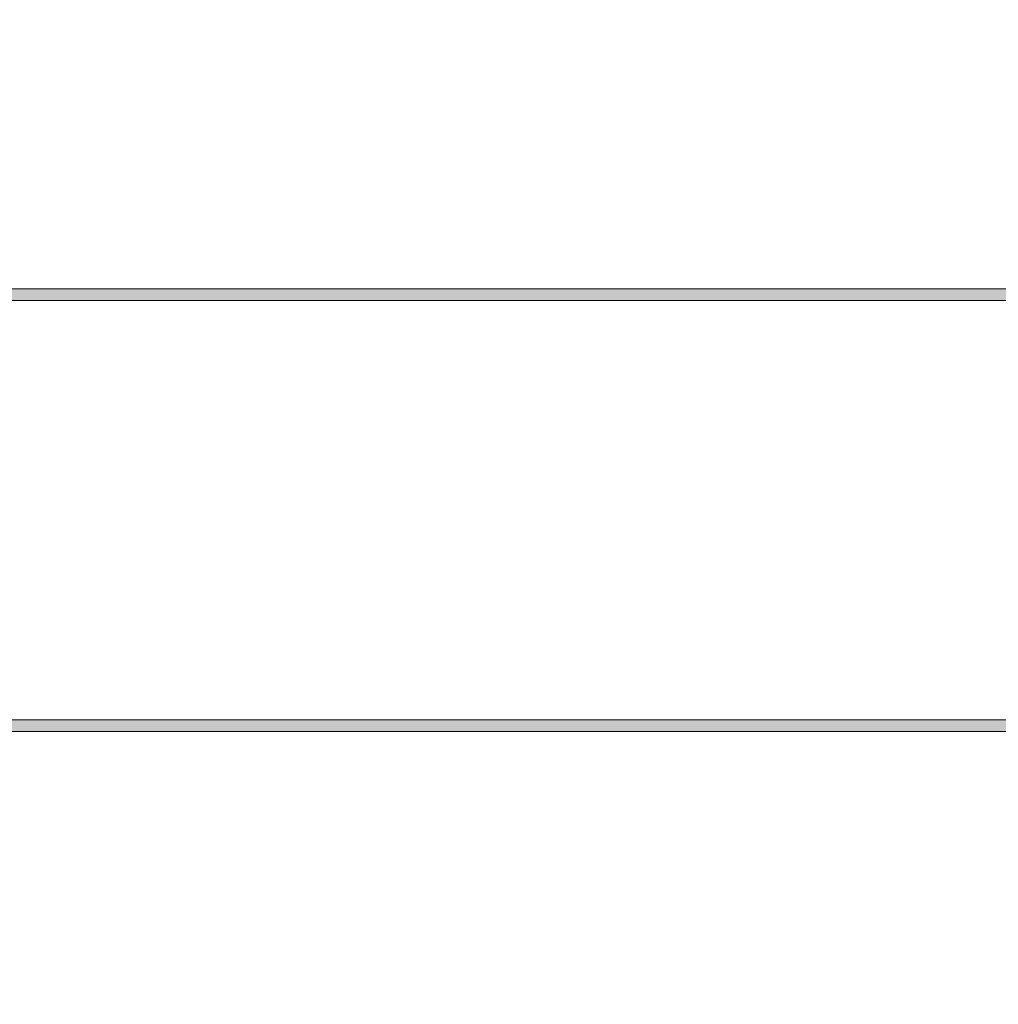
# Model space of a CAD drawing. Header units: metres. Extents: x -52 to 321, y -8 to 26.
# Tile 101 of 256: x -31.87 to -30.16, y 3.72 to 5.43. Entities that reach past the tile are written whole.
import ezdxf

# ---------------------------------------------------------------- set-up
doc = ezdxf.new("R2010")
doc.units = ezdxf.units.M
doc.header["$MEASUREMENT"] = 0
doc.layers.add('10 Fassade', color=7, linetype='Continuous')
doc.layers.add('94 Genehmigungsplanung Bemaßung', color=7, linetype='Continuous')
doc.styles.add('ERSTELLTER_STIL_2', font='arial.ttf')
doc.dimstyles.new('ERSTELLTER_STIL__1', dxfattribs={"dimtxt": 0.25, "dimasz": 0.19, "dimexe": 0.18, "dimexo": 0.1, "dimgap": 0, "dimtad": 1, "dimtih": 1, "dimtoh": 1, "dimzin": 0, "dimdsep": 46, "dimtxsty": 'ERSTELLTER_STIL_2', "dimblk": 'ARROWHEAD_6', "dimblk1": 'ARROWHEAD_6', "dimblk2": 'ARROWHEAD_6', "dimcen": 0.09, "dimclrd": 7, "dimclre": 7, "dimclrt": 7, "dimazin": 0, "dimtfac": 1, "dimtdec": 4, "dimtmove": 0, "dimatfit": 3, "dimfxl": 1, "dimtolj": 1, "dimtzin": 0, "dimarcsym": 0})

# ---------------------------------------------------------------- blocks, each defined once
blk = doc.blocks.new('*D18', base_point=(-33357.279, 0))
at = {"layer": '94 Genehmigungsplanung Bemaßung', "color": 7, "linetype": 'Continuous', "lineweight": 13}
for p, q in [((-43.9997, 9.5481), (-43.9997, 9.9231)), ((-28.1801, 9.5481), (-28.1801, 9.9231)), ((-43.8997, 9.8356), (-44.0997, 9.6356)), ((-28.2801, 9.6356), (-28.0801, 9.8356)), ((-43.9997, 9.7356), (-28.1801, 9.7356)), ((-28.1801, 9.7356), (-28.0301, 9.7356))]:
    blk.add_line(p, q, dxfattribs=at)
at = {"layer": '94 Genehmigungsplanung Bemaßung', "color": 7, "lineweight": 13, "insert": (-36.5189, 9.7856), "char_height": 0.25, "attachment_point": 7, "style": 'ERSTELLTER_STIL_2'}
blk.add_mtext('\\A1;{\\pql;\\fArial|b0|i0|c0|p0;\\W1.000000;15,82}', dxfattribs=at)
blk = doc.blocks.new('ARROWHEAD_6')
at = {"color": 0, "linetype": 'Continuous', "lineweight": 0}
for p, q in [((-0.5, -0.5), (0.5, 0.5)), ((0, 0), (-1, 0))]:
    blk.add_line(p, q, dxfattribs=at)

msp = doc.modelspace()

# ---------------------------------------------------------------- hatches: boundary and pattern name
at = {"layer": '10 Fassade', "linetype": 'Continuous', "lineweight": 0, "true_color": 0x000000}
for points in [[(-32.1997, 4.96), (-32.1997, 4.94), (-29.7297, 4.94), (-29.7297, 4.96)], [(-32.1997, 4.21), (-32.1997, 4.19), (-29.7297, 4.19), (-29.7297, 4.21)]]:
    msp.add_hatch(color=18, dxfattribs=at).paths.add_polyline_path(points)

# ---------------------------------------------------------------- linework, layer by layer
at = {"layer": '10 Fassade', "color": 7, "linetype": 'Continuous', "lineweight": 13}
for p, q in [((-29.6997, 4.96), (-32.2297, 4.96)), ((-29.6997, 4.94), (-32.2297, 4.94)), ((-29.6997, 4.21), (-32.2297, 4.21)), ((-29.6997, 4.19), (-32.2297, 4.19))]:
    msp.add_line(p, q, dxfattribs=at)

# ---------------------------------------------------------------- dimensions: what is measured, and where the dimension line sits
at = {"layer": '94 Genehmigungsplanung Bemaßung', "color": 7, "linetype": 'Continuous', "lineweight": 13}
dim = msp.add_linear_dim(base=(-28.1801, 9.7356), p1=(-43.9997, 1.2), p2=(-28.1801, 1.2), dimstyle='ERSTELLTER_STIL__1', dxfattribs=at)
dim.commit()
dim.dimension.update_dxf_attribs({"geometry": '*D18', "text_midpoint": (-36.1001, 9.9106), "dimtype": 160})

doc.saveas('drawing.dxf')
